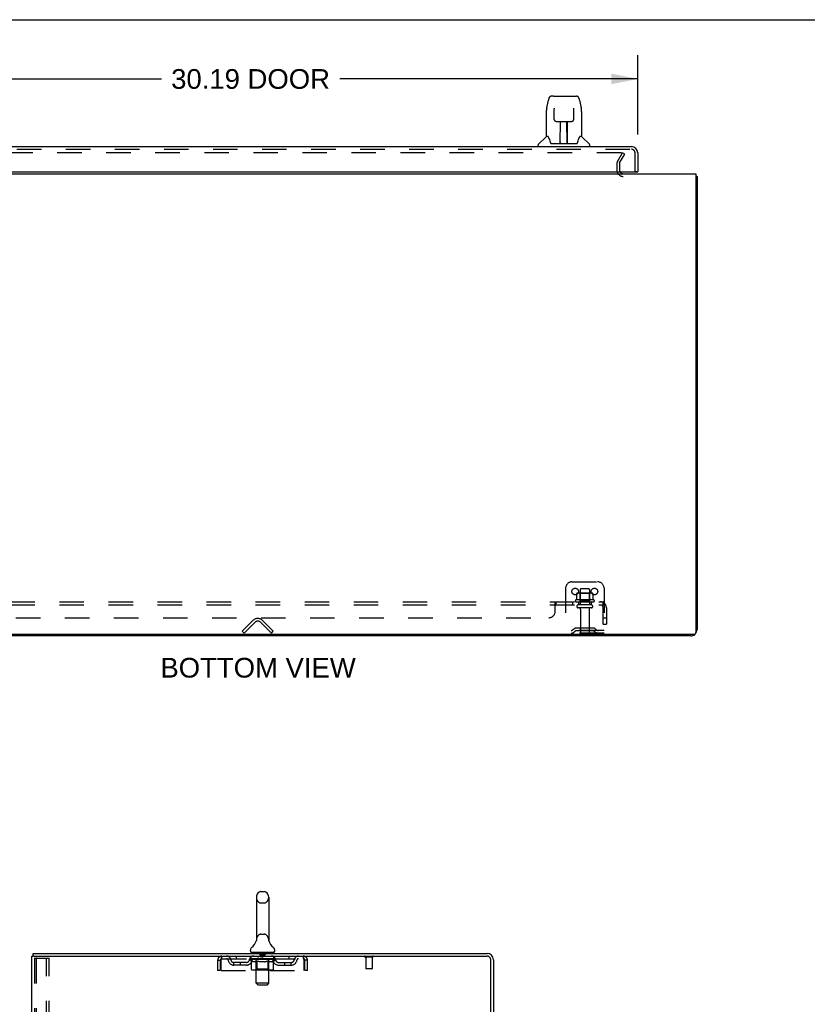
# Model space of a CAD drawing. Header units: inches. Extents: x 0 to 174, y 0 to 112.
# Tile 7 of 14: x 16 to 47, y 74 to 112. Entities that reach past the tile are written whole.
import ezdxf

# ---------------------------------------------------------------- set-up
doc = ezdxf.new("R2010")
doc.units = ezdxf.units.IN
doc.header["$LTSCALE"] = 9.560375
doc.header["$MEASUREMENT"] = 0
doc.linetypes.add('HIDDEN', pattern=[0.2, 0.1, -0.1])
doc.layers.get('0').update_dxf_attribs({"linetype": 'CONTINUOUS'})
for name, color, linetype in [('DEFAULT_2', 8, 'HIDDEN'), ('DIMENSIONS', 7, 'CONTINUOUS'), ('DOOR_ASSEMBLY', 7, 'CONTINUOUS'), ('SUBPANEL', 7, 'CONTINUOUS'), ('WITNESSMARKS', 7, 'CONTINUOUS')]:
    doc.layers.add(name, color=color, linetype=linetype)
doc.styles.get("Standard").update_dxf_attribs({"font": 'arial.ttf'})
doc.dimstyles.new('DIMSTYLE_1', dxfattribs={"dimtxt": 0.766875, "dimasz": 1.0225, "dimexe": 0.09, "dimexo": 0.07, "dimgap": 0.0375, "dimtad": 0, "dimtih": 1, "dimtoh": 1, "dimzin": 4, "dimdsep": 46, "dimtxsty": 'Standard', "dimblk": '_FILLED', "dimblk1": '_FILLED', "dimblk2": '_FILLED', "dimcen": 0.09, "dimadec": 3, "dimazin": 1, "dimtfac": 1, "dimtdec": 3, "dimtofl": 0, "dimtmove": 0, "dimatfit": 3, "dimldrblk": '_FILLED', "dimfxl": 0, "dimtolj": 1, "dimtzin": 4, "dimarcsym": 0})

# ---------------------------------------------------------------- blocks, each defined once
blk = doc.blocks.new('_FILLED')
at = {"color": 0, "linetype": 'ByBlock'}
blk.add_solid([(0, 0), (-1, 0.2), (-1, -0.2)], dxfattribs=at)
blk = doc.blocks.new('*D7')
at = {"layer": 'DIMENSIONS', "color": 2, "linetype": 'Continuous'}
for p, q in [((10.103, 107.999), (10.103, 111.087)), ((40.291, 107.999), (40.291, 111.087)), ((10.103, 110.167), (21.721, 110.167)), ((40.291, 110.167), (28.674, 110.167))]:
    blk.add_line(p, q, dxfattribs=at)
at = {"layer": 'DIMENSIONS', "color": 2, "linetype": 'Continuous', "xscale": 1.0225, "yscale": 1.0225, "zscale": 1.0225, "rotation": 180}
blk.add_blockref('_FILLED', (10.103, 110.167), dxfattribs=at)
at = {"layer": 'DIMENSIONS', "color": 2, "linetype": 'Continuous', "xscale": 1.0225, "yscale": 1.0225, "zscale": 1.0225}
blk.add_blockref('_FILLED', (40.291, 110.167), dxfattribs=at)
at = {"layer": 'DIMENSIONS', "color": 2, "linetype": 'Continuous', "insert": (25.197, 110.55), "char_height": 0.7669, "width": 6.18632, "attachment_point": 2, "line_spacing_factor": 0.9}
blk.add_mtext('30.19 DOOR', dxfattribs=at)

msp = doc.modelspace()

# ---------------------------------------------------------------- linework, layer by layer
at = {"color": 7, "linetype": 'Continuous'}
for p, q in [((0, 112.475), (173.825, 112.475)), ((42.551, 106.368), (42.603, 106.368)), ((25.478, 88.524), (25.478, 88.472)), ((25.422, 78.29), (25.422, 76.627)), ((25.6, 78.512), (25.728, 78.512)), ((25.905, 78.29), (25.905, 76.627)), ((25.417, 76.583), (25.417, 76.582)), ((25.421, 76.598), (25.42, 76.597)), ((25.42, 76.597), (25.42, 76.596)), ((25.42, 76.596), (25.42, 76.596)), ((25.422, 76.605), (25.421, 76.604)), ((25.421, 76.604), (25.421, 76.603)), ((25.421, 76.603), (25.421, 76.602)), ((25.421, 76.602), (25.421, 76.601)), ((25.421, 76.601), (25.421, 76.6)), ((25.421, 76.6), (25.421, 76.599)), ((25.421, 76.599), (25.421, 76.598)), ((25.422, 76.627), (25.422, 76.622)), ((25.422, 76.608), (25.422, 76.607)), ((25.422, 76.607), (25.422, 76.606)), ((25.422, 76.606), (25.422, 76.605)), ((25.905, 76.622), (25.905, 76.627)), ((25.905, 76.621), (25.905, 76.622)), ((25.907, 76.598), (25.907, 76.599)), ((25.907, 76.597), (25.907, 76.598)), ((25.908, 76.596), (25.907, 76.597)), ((25.911, 76.582), (25.911, 76.583)), ((25.911, 76.582), (25.911, 76.583)), ((16.716, 76), (16.716, 76.104)), ((16.754, 76), (16.72, 76)), ((25.189, 76.194), (25.189, 76.232)), ((25.226, 76.134), (25.226, 76.104)), ((26.101, 76.134), (25.226, 76.134)), ((26.101, 76.134), (26.101, 76.104)), ((26.139, 76.194), (26.139, 76.232))]:
    msp.add_line(p, q, dxfattribs=at)
at = {"color": 3, "linetype": 'Continuous'}
for p, q in [((8.405, 106.472), (42.551, 106.472)), ((42.551, 106.472), (42.551, 88.584)), ((42.603, 106.368), (42.603, 88.719)), ((42.491, 88.524), (8.465, 88.524)), ((42.357, 88.472), (8.6, 88.472)), ((16.664, 8.208), (16.664, 76)), ((16.664, 76), (16.72, 76)), ((16.716, 76.104), (34.417, 76.104)), ((16.754, 76), (34.417, 76)), ((34.56, 72.697), (34.56, 75.858)), ((34.664, 75.858), (34.664, 72.708))]:
    msp.add_line(p, q, dxfattribs=at)
for points in [[(42.551, 106.388), (42.554, 106.387), (42.557, 106.386), (42.561, 106.385), (42.565, 106.384), (42.569, 106.384), (42.576, 106.382)], [(42.576, 106.382), (42.579, 106.382), (42.583, 106.381), (42.586, 106.38), (42.588, 106.38), (42.591, 106.379), (42.593, 106.378), (42.596, 106.377), (42.598, 106.376), (42.599, 106.375), (42.6, 106.374), (42.601, 106.373), (42.602, 106.372), (42.603, 106.371), (42.603, 106.37), (42.603, 106.368)]]:
    msp.add_lwpolyline(points, dxfattribs=at)
at = {"color": 7, "linetype": 'Continuous'}
for points in [[(25.422, 76.622), (25.422, 76.621), (25.422, 76.621), (25.422, 76.62), (25.422, 76.619), (25.422, 76.619), (25.422, 76.618), (25.422, 76.617), (25.422, 76.617)], [(25.422, 76.617), (25.422, 76.616), (25.422, 76.615), (25.422, 76.615), (25.422, 76.614), (25.422, 76.614), (25.422, 76.613), (25.422, 76.612), (25.422, 76.612), (25.422, 76.611), (25.422, 76.611), (25.422, 76.61), (25.422, 76.609), (25.422, 76.609), (25.422, 76.608), (25.422, 76.608)], [(25.907, 76.599), (25.907, 76.6), (25.907, 76.6), (25.907, 76.601), (25.907, 76.602), (25.907, 76.602), (25.907, 76.603), (25.906, 76.603), (25.906, 76.604), (25.906, 76.604), (25.906, 76.605), (25.906, 76.606), (25.906, 76.606), (25.906, 76.607), (25.906, 76.607), (25.906, 76.608), (25.906, 76.609), (25.906, 76.609), (25.906, 76.61), (25.906, 76.61), (25.906, 76.611), (25.906, 76.612), (25.906, 76.612), (25.906, 76.613), (25.905, 76.614), (25.905, 76.614), (25.905, 76.615), (25.905, 76.616), (25.905, 76.617), (25.905, 76.617), (25.905, 76.618), (25.905, 76.619), (25.905, 76.62), (25.905, 76.62), (25.905, 76.621)]]:
    msp.add_lwpolyline(points, dxfattribs=at)
at = {"color": 3, "linetype": 'Continuous'}
for centre, radius, start, end in [((39.725, 106.615), 0.142, 206.4775, 270), ((42.357, 88.719), 0.246, 320.5524, 360), ((42.357, 88.719), 0.246, 270, 309.4468), ((42.491, 88.584), 0.06, 270, 360), ((34.417, 75.858), 0.246, 0, 90), ((34.417, 75.858), 0.142, 0, 90)]:
    msp.add_arc(centre, radius, start, end, dxfattribs=at)
at = {"color": 7, "linetype": 'Continuous'}
for centre, radius, start, end in [((25.664, 78.29), 0.241, 123.1848, 180), ((25.6, 78.387), 0.125, 90, 123.1848), ((25.728, 78.387), 0.125, 56.8152, 90), ((25.664, 78.29), 0.241, 0, 56.8152), ((25.314, 76.232), 0.125, 126.7414, 180), ((24.94, 76.733), 0.5, 306.7414, 344.6791), ((26.388, 76.733), 0.5, 195.3209, 233.2586), ((26.014, 76.232), 0.125, 0, 53.2586), ((25.249, 76.194), 0.06, 180, 270), ((26.079, 76.194), 0.06, 270, 360)]:
    msp.add_arc(centre, radius, start, end, dxfattribs=at)
at = {"layer": 'DEFAULT_2', "color": 8, "linetype": 'HIDDEN'}
for p, q in [((39.647, 107.285), (11.31, 107.285)), ((39.497, 106.945), (39.693, 107.285)), ((39.587, 106.893), (39.783, 107.233)), ((39.783, 107.233), (39.693, 107.285)), ((39.478, 106.876), (39.478, 106.615)), ((39.582, 106.876), (39.582, 106.615)), ((37.728, 90.576), (38.728, 90.576)), ((37.478, 90.326), (37.478, 88.576)), ((38.484, 90.137), (37.973, 90.137)), ((38.045, 90.117), (38.025, 90.137)), ((38.041, 90.271), (38.041, 89.676)), ((38.386, 90.301), (38.071, 90.301)), ((38.412, 90.117), (38.432, 90.137)), ((38.416, 90.271), (38.416, 89.676)), ((38.978, 90.326), (38.978, 88.576)), ((38.584, 89.871), (37.873, 89.871)), ((37.894, 89.801), (38.563, 89.801)), ((37.91, 90.116), (37.91, 89.898)), ((38.045, 89.821), (38.025, 89.801)), ((38.412, 90.117), (38.045, 90.117)), ((38.045, 89.821), (38.045, 90.117)), ((38.412, 89.821), (38.045, 89.821)), ((38.412, 89.821), (38.412, 90.117)), ((38.412, 89.821), (38.432, 89.801)), ((38.547, 90.116), (38.547, 89.898)), ((38.486, 89.676), (37.971, 89.676)), ((38.486, 89.566), (37.971, 89.566)), ((38.063, 89.504), (38.063, 88.606)), ((38.393, 89.504), (38.393, 88.606)), ((24.875, 88.65), (25.304, 89.079)), ((25.378, 89.006), (24.948, 88.576)), ((26.009, 88.576), (25.579, 89.006)), ((26.082, 88.65), (25.653, 89.079)), ((24.948, 88.576), (24.875, 88.65)), ((26.009, 88.576), (26.082, 88.65)), ((38.978, 88.68), (37.478, 88.68)), ((37.821, 88.749), (37.753, 88.7)), ((37.882, 88.664), (37.814, 88.615)), ((38.569, 88.77), (37.888, 88.77)), ((38.569, 88.666), (37.888, 88.666)), ((38.053, 88.77), (38.053, 88.666)), ((38.403, 88.77), (38.403, 88.666)), ((38.575, 88.664), (38.643, 88.615)), ((38.636, 88.749), (38.703, 88.7)), ((38.978, 88.576), (37.478, 88.576)), ((25.6, 78.067), (25.728, 78.067)), ((25.6, 76.849), (25.728, 76.849)), ((25.417, 76.582), (25.417, 76.582)), ((25.417, 76.582), (25.417, 76.582)), ((25.417, 76.582), (25.417, 76.582)), ((25.422, 76.604), (25.421, 76.604)), ((25.421, 76.603), (25.421, 76.603)), ((25.421, 76.602), (25.421, 76.602)), ((25.421, 76.601), (25.421, 76.601)), ((25.421, 76.6), (25.421, 76.6)), ((25.421, 76.599), (25.421, 76.599)), ((25.422, 76.621), (25.422, 76.621)), ((25.422, 76.617), (25.422, 76.617)), ((25.422, 76.617), (25.422, 76.617)), ((25.422, 76.616), (25.422, 76.616)), ((25.422, 76.615), (25.422, 76.615)), ((25.422, 76.615), (25.422, 76.615)), ((25.422, 76.614), (25.422, 76.614)), ((25.422, 76.614), (25.422, 76.614)), ((25.422, 76.613), (25.422, 76.613)), ((25.422, 76.612), (25.422, 76.612)), ((25.422, 76.612), (25.422, 76.612)), ((25.422, 76.607), (25.422, 76.607)), ((25.422, 76.606), (25.422, 76.606)), ((25.422, 76.605), (25.422, 76.605)), ((25.905, 76.622), (25.905, 76.622)), ((25.905, 76.62), (25.905, 76.62)), ((25.905, 76.62), (25.905, 76.62)), ((25.905, 76.618), (25.905, 76.618)), ((25.905, 76.616), (25.905, 76.616)), ((25.906, 76.613), (25.905, 76.614)), ((25.906, 76.61), (25.906, 76.61)), ((25.906, 76.606), (25.906, 76.606)), ((25.907, 76.601), (25.907, 76.601)), ((25.907, 76.6), (25.907, 76.6)), ((25.907, 76.598), (25.907, 76.599)), ((25.907, 76.598), (25.907, 76.598)), ((25.908, 76.596), (25.907, 76.597)), ((24.081, 75.896), (24.081, 76)), ((24.633, 76), (24.633, 75.896)), ((25.226, 75.896), (25.226, 76)), ((25.406, 76.134), (25.406, 76.104)), ((25.415, 74.944), (25.415, 76.104)), ((25.559, 76.124), (25.559, 76.044)), ((25.759, 76.034), (25.569, 76.034)), ((25.769, 76.124), (25.769, 76.044)), ((25.913, 74.944), (25.913, 76.104)), ((25.921, 76.134), (25.921, 76.104)), ((26.101, 75.896), (26.101, 76)), ((26.695, 76), (26.695, 75.896)), ((27.247, 76), (27.247, 75.896)), ((29.952, 75.957), (29.668, 75.957)), ((29.686, 75.957), (29.686, 75.51)), ((29.934, 75.957), (29.934, 75.51)), ((16.768, 75.887), (16.768, 8.322)), ((16.789, 75.917), (16.863, 75.917)), ((16.841, 75.887), (16.841, 8.322)), ((16.863, 75.917), (17.343, 75.917)), ((17.239, 8.292), (17.239, 75.917)), ((17.343, 8.292), (17.343, 75.917)), ((23.914, 75.833), (23.914, 75.438)), ((23.914, 75.833), (24.018, 75.833)), ((24.018, 75.833), (24.018, 75.438)), ((24.048, 75.438), (24.048, 75.833)), ((24.081, 75.896), (27.247, 75.896)), ((24.549, 75.645), (24.549, 75.749)), ((25.032, 75.749), (24.549, 75.749)), ((25.032, 75.645), (24.549, 75.645)), ((24.799, 75.645), (24.799, 75.749)), ((25.158, 75.859), (25.158, 75.896)), ((25.237, 75.803), (25.158, 75.859)), ((26.17, 75.859), (25.158, 75.859)), ((25.165, 75.891), (25.165, 75.896)), ((25.172, 75.888), (25.172, 75.891)), ((25.172, 75.888), (26.156, 75.888)), ((25.179, 75.888), (25.179, 75.891)), ((25.18, 75.888), (25.18, 75.891)), ((25.188, 75.891), (25.188, 75.896)), ((25.201, 75.888), (25.201, 75.891)), ((25.203, 75.888), (25.203, 75.891)), ((25.226, 75.891), (25.226, 75.896)), ((25.237, 75.888), (25.237, 75.891)), ((25.237, 75.48), (25.237, 75.803)), ((25.237, 75.803), (25.248, 75.796)), ((25.239, 75.888), (25.239, 75.891)), ((25.403, 75.891), (25.242, 75.891)), ((25.259, 75.789), (25.248, 75.796)), ((25.27, 75.783), (25.259, 75.789)), ((25.281, 75.778), (25.27, 75.783)), ((25.276, 75.891), (25.276, 75.896)), ((25.277, 75.888), (25.277, 75.891)), ((25.278, 75.888), (25.278, 75.891)), ((25.28, 75.888), (25.28, 75.891)), ((25.292, 75.773), (25.281, 75.778)), ((25.286, 75.888), (25.286, 75.891)), ((25.286, 75.888), (25.286, 75.891)), ((25.289, 75.888), (25.289, 75.891)), ((25.291, 75.888), (25.291, 75.892)), ((25.302, 75.77), (25.292, 75.774)), ((25.295, 75.888), (25.295, 75.891)), ((25.385, 75.77), (25.302, 75.77)), ((25.306, 75.888), (25.306, 75.891)), ((25.321, 75.888), (25.321, 75.893)), ((25.321, 75.888), (25.321, 75.891)), ((25.337, 75.888), (25.337, 75.891)), ((25.337, 75.888), (25.337, 75.891)), ((25.339, 75.891), (25.339, 75.896)), ((25.346, 75.888), (25.346, 75.891)), ((25.35, 75.888), (25.35, 75.891)), ((25.357, 75.888), (25.357, 75.891)), ((25.366, 75.888), (25.366, 75.894)), ((25.378, 75.888), (25.378, 75.891)), ((25.381, 75.888), (25.381, 75.891)), ((25.385, 75.77), (25.396, 75.774)), ((25.407, 75.778), (25.396, 75.773)), ((25.403, 75.888), (25.403, 75.891)), ((25.456, 75.891), (25.407, 75.891)), ((25.418, 75.783), (25.407, 75.778)), ((25.411, 75.891), (25.411, 75.896)), ((25.414, 75.482), (25.414, 75.857)), ((25.416, 75.888), (25.416, 75.891)), ((25.429, 75.789), (25.418, 75.783)), ((25.42, 75.888), (25.42, 75.891)), ((25.425, 75.888), (25.425, 75.895)), ((25.428, 75.888), (25.428, 75.891)), ((25.44, 75.796), (25.429, 75.789)), ((25.437, 75.888), (25.437, 75.891)), ((25.451, 75.804), (25.44, 75.796)), ((25.451, 75.48), (25.451, 75.804)), ((25.451, 75.804), (25.474, 75.796)), ((25.456, 75.888), (25.456, 75.891)), ((25.516, 75.891), (25.469, 75.891)), ((25.497, 75.789), (25.474, 75.796)), ((25.485, 75.888), (25.485, 75.891)), ((25.491, 75.891), (25.491, 75.896)), ((25.494, 75.888), (25.494, 75.891)), ((25.496, 75.888), (25.496, 75.896)), ((25.519, 75.783), (25.496, 75.789)), ((25.498, 75.888), (25.498, 75.891)), ((25.504, 75.888), (25.504, 75.891)), ((25.516, 75.888), (25.516, 75.891)), ((25.541, 75.778), (25.519, 75.783)), ((25.58, 75.891), (25.537, 75.891)), ((25.563, 75.773), (25.541, 75.778)), ((25.547, 75.888), (25.547, 75.891)), ((25.585, 75.77), (25.563, 75.773)), ((25.572, 75.891), (25.664, 75.896)), ((25.576, 75.891), (25.576, 75.896)), ((25.576, 75.891), (25.576, 75.896)), ((25.576, 75.896), (25.576, 75.896)), ((25.576, 75.888), (25.576, 75.891)), ((25.58, 75.888), (25.58, 75.891)), ((25.58, 75.888), (25.58, 75.891)), ((25.581, 75.888), (25.581, 75.891)), ((25.743, 75.77), (25.585, 75.77)), ((25.647, 75.891), (25.609, 75.891)), ((25.613, 75.888), (25.613, 75.891)), ((25.647, 75.888), (25.647, 75.891)), ((25.662, 75.891), (25.662, 75.891)), ((25.662, 75.888), (25.662, 75.891)), ((25.662, 75.888), (25.662, 75.891)), ((25.664, 75.891), (25.664, 75.896)), ((25.664, 75.896), (25.755, 75.891)), ((25.666, 75.888), (25.666, 75.891)), ((25.666, 75.888), (25.666, 75.891)), ((25.666, 75.891), (25.666, 75.891)), ((25.681, 75.888), (25.681, 75.891)), ((25.681, 75.891), (25.719, 75.891)), ((25.715, 75.888), (25.715, 75.891)), ((25.743, 75.77), (25.765, 75.774)), ((25.747, 75.888), (25.747, 75.891)), ((25.747, 75.888), (25.747, 75.891)), ((25.747, 75.891), (25.791, 75.891)), ((25.748, 75.888), (25.748, 75.891)), ((25.751, 75.891), (25.751, 75.896)), ((25.751, 75.896), (25.752, 75.896)), ((25.751, 75.888), (25.751, 75.891)), ((25.752, 75.891), (25.752, 75.896)), ((25.788, 75.778), (25.765, 75.773)), ((25.781, 75.888), (25.781, 75.891)), ((25.81, 75.783), (25.787, 75.778)), ((25.833, 75.79), (25.81, 75.783)), ((25.812, 75.888), (25.812, 75.891)), ((25.812, 75.891), (25.859, 75.891)), ((25.824, 75.888), (25.824, 75.891)), ((25.83, 75.888), (25.83, 75.891)), ((25.832, 75.888), (25.832, 75.896)), ((25.856, 75.797), (25.832, 75.79)), ((25.834, 75.888), (25.834, 75.891)), ((25.837, 75.891), (25.837, 75.896)), ((25.843, 75.888), (25.843, 75.891)), ((25.879, 75.804), (25.855, 75.797)), ((25.872, 75.888), (25.872, 75.891)), ((25.872, 75.891), (25.921, 75.891)), ((25.879, 75.48), (25.879, 75.804)), ((25.879, 75.804), (25.891, 75.796)), ((25.891, 75.888), (25.891, 75.891)), ((25.902, 75.789), (25.891, 75.797)), ((25.9, 75.888), (25.9, 75.891)), ((25.914, 75.783), (25.902, 75.789)), ((25.903, 75.888), (25.903, 75.895)), ((25.908, 75.888), (25.908, 75.891)), ((25.912, 75.888), (25.912, 75.891)), ((25.914, 75.482), (25.914, 75.857)), ((25.925, 75.778), (25.914, 75.783)), ((25.917, 75.891), (25.917, 75.896)), ((25.925, 75.888), (25.925, 75.891)), ((25.925, 75.891), (26.17, 75.891)), ((25.937, 75.773), (25.925, 75.778)), ((25.948, 75.77), (25.937, 75.773)), ((25.947, 75.888), (25.947, 75.891)), ((26.023, 75.77), (25.948, 75.77)), ((25.949, 75.888), (25.949, 75.891)), ((25.962, 75.888), (25.962, 75.894)), ((25.971, 75.888), (25.971, 75.891)), ((25.978, 75.888), (25.978, 75.891)), ((25.982, 75.888), (25.982, 75.891)), ((25.989, 75.891), (25.989, 75.896)), ((25.99, 75.888), (25.99, 75.891)), ((25.99, 75.888), (25.99, 75.891)), ((26.007, 75.888), (26.007, 75.893)), ((26.007, 75.888), (26.007, 75.891)), ((26.022, 75.888), (26.022, 75.891)), ((26.023, 75.77), (26.035, 75.773)), ((26.033, 75.888), (26.033, 75.891)), ((26.046, 75.778), (26.034, 75.773)), ((26.036, 75.888), (26.036, 75.892)), ((26.039, 75.888), (26.039, 75.891)), ((26.042, 75.888), (26.042, 75.891)), ((26.042, 75.888), (26.042, 75.891)), ((26.058, 75.783), (26.046, 75.778)), ((26.048, 75.888), (26.048, 75.891)), ((26.05, 75.888), (26.05, 75.891)), ((26.051, 75.888), (26.051, 75.891)), ((26.052, 75.891), (26.052, 75.896)), ((26.069, 75.79), (26.057, 75.783)), ((26.081, 75.797), (26.069, 75.79)), ((26.073, 75.894), (26.169, 75.895)), ((26.073, 75.891), (26.073, 75.894)), ((26.093, 75.805), (26.081, 75.797)), ((26.089, 75.888), (26.089, 75.891)), ((26.091, 75.888), (26.091, 75.891)), ((26.093, 75.805), (26.17, 75.859)), ((26.093, 75.48), (26.093, 75.805)), ((26.102, 75.891), (26.102, 75.896)), ((26.125, 75.888), (26.125, 75.891)), ((26.127, 75.888), (26.127, 75.891)), ((26.14, 75.891), (26.14, 75.896)), ((26.148, 75.888), (26.148, 75.891)), ((26.148, 75.888), (26.148, 75.891)), ((26.156, 75.888), (26.156, 75.891)), ((26.162, 75.891), (26.162, 75.896)), ((26.169, 75.891), (26.169, 75.895)), ((26.17, 75.859), (26.17, 75.891)), ((26.296, 75.749), (26.778, 75.749)), ((26.296, 75.645), (26.778, 75.645)), ((26.528, 75.645), (26.528, 75.749)), ((26.778, 75.645), (26.778, 75.749)), ((27.28, 75.833), (27.28, 75.438)), ((27.31, 75.438), (27.31, 75.833)), ((27.414, 75.833), (27.31, 75.833)), ((27.414, 75.438), (27.414, 75.833)), ((24.018, 75.438), (23.914, 75.438)), ((24.048, 75.438), (27.28, 75.438)), ((26.058, 75.45), (25.271, 75.45)), ((25.414, 75.482), (25.382, 75.45)), ((25.914, 75.482), (25.414, 75.482)), ((25.46, 75.454), (25.458, 75.455)), ((25.464, 75.451), (25.462, 75.452)), ((25.466, 75.45), (25.464, 75.451)), ((25.468, 75.45), (25.466, 75.45)), ((25.914, 75.482), (25.946, 75.45)), ((27.414, 75.438), (27.31, 75.438)), ((29.924, 75.5), (29.696, 75.5)), ((25.475, 74.884), (25.415, 74.944)), ((25.913, 74.944), (25.415, 74.944)), ((25.475, 74.884), (25.853, 74.884)), ((25.853, 74.884), (25.913, 74.944))]:
    msp.add_line(p, q, dxfattribs=at)
for points in [[(39.653, 107.284), (39.651, 107.284), (39.649, 107.285), (39.647, 107.285)], [(39.653, 107.284), (39.655, 107.283), (39.657, 107.282), (39.658, 107.282), (39.66, 107.28), (39.661, 107.279), (39.663, 107.278), (39.664, 107.276), (39.665, 107.275), (39.666, 107.273), (39.666, 107.272), (39.667, 107.27), (39.667, 107.268), (39.667, 107.267)], [(39.667, 107.267), (39.667, 107.266), (39.667, 107.265), (39.666, 107.263), (39.666, 107.261), (39.665, 107.26)], [(37.91, 89.898), (37.909, 89.896), (37.909, 89.895), (37.909, 89.894), (37.909, 89.893), (37.908, 89.893), (37.908, 89.892), (37.908, 89.892), (37.907, 89.891), (37.907, 89.891), (37.907, 89.89), (37.906, 89.89), (37.906, 89.89), (37.906, 89.89), (37.905, 89.889), (37.905, 89.889), (37.905, 89.889), (37.904, 89.889), (37.904, 89.889)], [(37.915, 90.125), (37.914, 90.124), (37.913, 90.123), (37.912, 90.122), (37.911, 90.12), (37.91, 90.119), (37.91, 90.117), (37.91, 90.116)], [(38.541, 90.125), (38.543, 90.124), (38.544, 90.123), (38.545, 90.122), (38.546, 90.12), (38.547, 90.119), (38.547, 90.117), (38.547, 90.116)], [(38.553, 89.889), (38.552, 89.889), (38.552, 89.889), (38.552, 89.889), (38.552, 89.889), (38.551, 89.89), (38.551, 89.89), (38.551, 89.89), (38.55, 89.89), (38.55, 89.891), (38.55, 89.891), (38.549, 89.892), (38.549, 89.892), (38.549, 89.893), (38.548, 89.893), (38.548, 89.894), (38.548, 89.895), (38.547, 89.896), (38.547, 89.898)], [(24.048, 75.833), (24.05, 75.852), (24.053, 75.87), (24.055, 75.888), (24.057, 75.906), (24.06, 75.922), (24.062, 75.937), (24.064, 75.951), (24.067, 75.964), (24.069, 75.975), (24.071, 75.984), (24.074, 75.991), (24.076, 75.996), (24.079, 75.999), (24.081, 76)], [(27.247, 76), (27.249, 75.999), (27.252, 75.996), (27.254, 75.991), (27.256, 75.984), (27.259, 75.975), (27.261, 75.964), (27.263, 75.951), (27.266, 75.937), (27.268, 75.922), (27.27, 75.906), (27.273, 75.888), (27.275, 75.87), (27.278, 75.852), (27.28, 75.833)], [(16.789, 75.917), (16.783, 75.916), (16.779, 75.913), (16.774, 75.908), (16.771, 75.902), (16.769, 75.895), (16.768, 75.887)], [(16.863, 75.917), (16.857, 75.916), (16.852, 75.913), (16.848, 75.908), (16.844, 75.902), (16.842, 75.895), (16.841, 75.887)], [(24.048, 75.833), (24.05, 75.84), (24.053, 75.847), (24.055, 75.854), (24.057, 75.861), (24.06, 75.867), (24.062, 75.873), (24.064, 75.878), (24.067, 75.883), (24.069, 75.887), (24.071, 75.89), (24.074, 75.893), (24.076, 75.895), (24.079, 75.896), (24.081, 75.896)], [(27.247, 75.896), (27.249, 75.896), (27.252, 75.895), (27.254, 75.893), (27.256, 75.89), (27.259, 75.887), (27.261, 75.883), (27.263, 75.878), (27.266, 75.873), (27.268, 75.867), (27.27, 75.861), (27.273, 75.854), (27.275, 75.847), (27.278, 75.84), (27.28, 75.833)], [(25.271, 75.45), (25.267, 75.45), (25.263, 75.451), (25.259, 75.452), (25.255, 75.454), (25.252, 75.455), (25.248, 75.458), (25.245, 75.461), (25.242, 75.464), (25.24, 75.467), (25.238, 75.471), (25.237, 75.475), (25.237, 75.48)], [(25.452, 75.471), (25.451, 75.475), (25.451, 75.48)], [(25.453, 75.467), (25.452, 75.471), (25.451, 75.475), (25.451, 75.48)], [(25.462, 75.452), (25.46, 75.454), (25.458, 75.455), (25.456, 75.458), (25.455, 75.461), (25.454, 75.464), (25.453, 75.467)], [(25.456, 75.458), (25.455, 75.461), (25.454, 75.464)], [(25.862, 75.45), (25.864, 75.45), (25.866, 75.451), (25.868, 75.452), (25.87, 75.454), (25.872, 75.455), (25.873, 75.458), (25.875, 75.461), (25.876, 75.464), (25.877, 75.467), (25.878, 75.471), (25.879, 75.475), (25.879, 75.48)], [(26.058, 75.45), (26.063, 75.45), (26.067, 75.451), (26.071, 75.452), (26.075, 75.454), (26.078, 75.455), (26.082, 75.458), (26.085, 75.461), (26.087, 75.464), (26.09, 75.467), (26.091, 75.471), (26.092, 75.475), (26.093, 75.48)]]:
    msp.add_lwpolyline(points, dxfattribs=at)
for centre in [(37.853, 90.201), (38.603, 90.201)]:
    msp.add_circle(centre, 0.128, dxfattribs=at)
for centre, radius, start, end in [((39.615, 106.876), 0.137, 150, 180), ((39.615, 106.876), 0.033, 150, 180), ((39.725, 106.615), 0.246, 180, 270), ((39.725, 106.615), 0.142, 180, 206.4775), ((37.728, 90.326), 0.25, 90, 180), ((38.728, 90.326), 0.25, 0, 90), ((37.973, 89.996), 0.141, 90, 113.95), ((38.071, 90.271), 0.03, 90, 180), ((38.386, 90.271), 0.03, 0, 90), ((38.484, 89.996), 0.141, 66.05, 90), ((37.894, 89.839), 0.0384, 124.4497, 270), ((38.228, 89.271), 0.698, 117.6814, 120.6631), ((38.228, 89.271), 0.698, 59.3369, 62.3186), ((38.563, 89.839), 0.0384, 270, 55.5503), ((37.971, 89.621), 0.055, 90, 270), ((38.001, 89.504), 0.0625, 0, 90), ((38.456, 89.504), 0.0625, 90, 180), ((38.486, 89.621), 0.055, 270, 90), ((25.478, 88.905), 0.246, 45, 135), ((25.478, 88.905), 0.142, 45, 135), ((37.693, 88.784), 0.104, 270, 305.7539), ((37.693, 88.784), 0.208, 270, 305.7539), ((37.888, 88.656), 0.114, 90, 125.7539), ((37.888, 88.656), 0.01, 90, 125.7539), ((38.093, 88.606), 0.03, 180, 270), ((38.363, 88.606), 0.03, 270, 360), ((38.569, 88.656), 0.114, 54.2461, 90), ((38.569, 88.656), 0.01, 54.2461, 90), ((38.764, 88.784), 0.208, 234.2461, 270), ((38.764, 88.784), 0.104, 234.2461, 270), ((25.664, 78.29), 0.241, 180, 236.8152), ((25.664, 78.29), 0.241, 303.1848, 360), ((25.6, 78.192), 0.125, 236.8152, 270), ((25.728, 78.192), 0.125, 270, 303.1848), ((25.664, 76.627), 0.241, 123.1848, 180), ((25.6, 76.724), 0.125, 90, 123.1848), ((25.728, 76.724), 0.125, 56.8152, 90), ((25.664, 76.627), 0.241, 0, 56.8152), ((24.081, 75.833), 0.167, 90, 180), ((24.26, 75.833), 0.167, 8.0716, 90), ((25.321, 75.833), 0.167, 90, 171.9284), ((25.385, 76.104), 0.03, 0, 90), ((25.549, 76.124), 0.01, 0, 90), ((25.569, 76.044), 0.01, 180, 270), ((25.759, 76.044), 0.01, 270, 360), ((25.779, 76.124), 0.01, 90, 180), ((25.943, 76.104), 0.03, 90, 180), ((26.006, 75.833), 0.167, 8.0716, 90), ((27.068, 75.833), 0.167, 90, 171.9284), ((27.247, 75.833), 0.167, 0, 90), ((29.668, 75.979), 0.0215, 90, 270), ((29.952, 75.979), 0.0215, 270, 90), ((24.081, 75.833), 0.063, 90, 180), ((24.261, 75.834), 0.0625, 7.9863, 90), ((24.549, 75.874), 0.229, 187.9863, 270), ((24.549, 75.874), 0.125, 188.0716, 270), ((25.032, 75.874), 0.125, 270, 351.9284), ((25.032, 75.874), 0.229, 270, 352.0137), ((25.321, 75.834), 0.0625, 90, 172.0137), ((25.382, 75.857), 0.0318, 0, 90), ((25.946, 75.857), 0.0318, 90, 180), ((26.007, 75.834), 0.0625, 7.9863, 90), ((26.296, 75.874), 0.229, 187.9863, 270), ((26.296, 75.874), 0.125, 188.0716, 270), ((26.778, 75.874), 0.125, 270, 351.9284), ((26.778, 75.874), 0.229, 270, 352.0137), ((27.067, 75.834), 0.0625, 90, 172.0137), ((27.247, 75.833), 0.063, 0, 90), ((29.696, 75.51), 0.01, 180, 270), ((29.924, 75.51), 0.01, 270, 360)]:
    msp.add_arc(centre, radius, start, end, dxfattribs=at)
for centre, major_axis, ratio, start_param, end_param in [((25.664, 75.896), (0.506, 0.005), 0.05963, 2.96643, 3.140963), ((25.142, 75.887), (0.158, 0), 0.060556, 0.430652, 1.470503), ((25.664, 75.896), (0.506, 0), 0.060556, -3.141593, -2.96706), ((25.142, 75.881), (0.158, 0.002), 0.05963, 1.376596, 1.469874), ((25.664, 75.896), (0.506, 0.011), 0.05688, 2.791345, 2.965878), ((25.177, 75.887), (0.158, -0.002), 0.05963, 0.605815, 1.645666), ((25.122, 75.887), (0.158, 0.002), 0.05963, 0.25549, 1.295341), ((25.664, 75.896), (0.506, -0.005), 0.05963, -2.96643, -2.791898), ((25.177, 75.881), (0.158, 0), 0.060556, 1.551758, 1.645036), ((25.122, 75.881), (0.158, 0.003), 0.05688, 1.20151, 1.294789), ((25.178, 75.883), (0.131, 0.001), 0.05963, 1.065228, 1.614276), ((25.162, 75.883), (0.131, 0.003), 0.05688, 0.890143, 1.43919), ((25.209, 75.883), (0.131, 0), 0.060556, 1.240391, 1.789438), ((25.664, 75.896), (0.506, 0.015), 0.052395, 2.616403, 2.790936), ((25.227, 75.887), (0.158, -0.003), 0.05688, 0.7809, 1.820751), ((25.119, 75.887), (0.158, 0.003), 0.05688, 0.080405, 1.120256), ((25.664, 75.896), (0.506, -0.011), 0.05688, -2.791345, -2.616812), ((25.227, 75.881), (0.158, -0.002), 0.05963, 1.72692, 1.820198), ((25.119, 75.881), (0.158, 0.005), 0.052395, 1.026568, 1.119847), ((25.162, 75.883), (0.131, 0.004), 0.052395, 0.715201, 1.264248), ((25.253, 75.883), (0.131, -0.001), 0.05963, 1.415553, 1.9646), ((25.664, 75.896), (0.506, 0.02), 0.046319, 2.441654, 2.616187), ((25.291, 75.887), (0.158, -0.005), 0.052395, 0.955842, 1.995693), ((25.133, 75.887), (0.158, 0.005), 0.052395, -0.094537, 0.945314), ((25.664, 75.896), (0.506, -0.015), 0.052395, -2.616403, -2.44187), ((25.291, 75.881), (0.158, -0.003), 0.05688, 1.902006, 1.995284), ((25.133, 75.881), (0.158, 0.006), 0.046319, 0.851819, 0.945098), ((25.177, 75.883), (0.131, 0.005), 0.046319, 0.540452, 1.089499), ((25.31, 75.883), (0.131, -0.003), 0.05688, 1.590638, 2.139686), ((25.664, 75.896), (0.506, 0.024), 0.038841, 2.267123, 2.441656), ((25.365, 75.887), (0.158, -0.006), 0.046319, 1.130591, 2.170442), ((25.163, 75.887), (0.158, 0.006), 0.046319, -0.269286, 0.770565), ((25.664, 75.896), (0.506, -0.02), 0.046319, -2.441654, -2.267121), ((25.365, 75.881), (0.158, -0.005), 0.052395, 2.076947, 2.170226), ((25.163, 75.881), (0.158, 0.007), 0.038841, 0.677289, 0.770567), ((25.206, 75.883), (0.131, 0.006), 0.038841, 0.365921, 0.914969), ((25.377, 75.883), (0.131, -0.004), 0.052395, 1.76558, 2.314627), ((25.664, 75.896), (0.506, 0.027), 0.030195, 2.09281, 2.267343), ((25.449, 75.887), (0.158, -0.007), 0.038841, 1.305122, 2.344973), ((25.208, 75.887), (0.158, 0.007), 0.038841, -0.443817, 0.596034), ((25.664, 75.896), (0.506, -0.024), 0.038841, -2.267123, -2.092591), ((25.449, 75.881), (0.158, -0.006), 0.046319, 2.251696, 2.344975), ((25.208, 75.881), (0.158, 0.008), 0.030195, 0.502975, 0.596254), ((25.249, 75.883), (0.131, 0.007), 0.030195, 0.191608, 0.740655), ((25.454, 75.883), (0.131, -0.005), 0.046319, 1.940329, 2.489376), ((25.266, 75.887), (0.158, 0.008), 0.030195, -0.61813, 0.421721), ((25.539, 75.887), (0.158, -0.008), 0.030195, 1.479435, 2.519286), ((25.664, 75.896), (0.506, 0.029), 0.020645, 1.918687, 2.09322), ((25.664, 75.896), (0.506, -0.027), 0.030195, -2.09281, -1.918277), ((25.539, 75.881), (0.158, -0.007), 0.038841, 2.426227, 2.519505), ((25.266, 75.881), (0.158, 0.009), 0.020645, 0.328852, 0.422131), ((25.306, 75.883), (0.131, 0.007), 0.020645, 0.017485, 0.566532), ((25.537, 75.883), (0.131, -0.006), 0.038841, 2.11486, 2.663907), ((25.337, 75.887), (0.158, 0.009), 0.020645, -0.792253, 0.247598), ((25.633, 75.887), (0.158, -0.009), 0.020645, 1.653558, 2.693409), ((25.664, 75.896), (0.506, 0.03), 0.010478, 1.744704, 1.919237), ((25.664, 75.896), (0.506, -0.029), 0.020645, -1.918687, -1.744154), ((25.633, 75.881), (0.158, -0.008), 0.030195, 2.60054, 2.693819), ((25.337, 75.881), (0.158, 0.009), 0.010478, 0.154869, 0.248148), ((25.372, 75.883), (0.131, 0.008), 0.010478, 6.126688, 6.675735), ((25.623, 75.883), (0.131, -0.007), 0.030195, 2.289173, 2.83822), ((25.418, 75.887), (0.158, 0.009), 0.010478, -0.966236, -0.000846), ((25.728, 75.887), (0.158, -0.009), 0.010478, 1.827541, 2.867392), ((25.664, 75.896), (0.506, -0.03), 0.010478, -1.744704, -1.570171), ((25.728, 75.881), (0.158, -0.009), 0.020645, 2.774664, 2.867942), ((25.711, 75.883), (0.131, -0.007), 0.020645, 2.463296, 3.012344), ((25.599, 75.887), (0.158, 0.009), 0.010478, 0.274201, 1.314052), ((25.531, 75.883), (0.131, 0.008), 0.010478, -0.000483, 0.504314), ((25.506, 75.881), (0.158, 0.009), 0.010478, 0.099668, 0.192946), ((25.664, 75.896), (0.506, 0.03), 0.010478, -1.571421, -1.396888), ((25.822, 75.881), (0.158, -0.009), 0.010478, 2.948646, 3.041925), ((25.797, 75.883), (0.131, -0.008), 0.010478, 2.637279, 3.142076), ((25.694, 75.887), (0.158, 0.009), 0.020645, 0.448184, 1.488034), ((25.617, 75.883), (0.131, 0.007), 0.020645, 0.129249, 0.678296), ((25.599, 75.881), (0.158, 0.009), 0.020645, 0.273651, 0.366929), ((25.91, 75.887), (0.158, -0.009), 0.010478, -3.140747, -2.175357), ((25.664, 75.896), (0.506, 0.029), 0.020645, -1.397439, -1.222906), ((25.664, 75.896), (0.506, -0.03), 0.010478, 1.222355, 1.396888), ((25.788, 75.887), (0.158, 0.008), 0.030195, 0.622307, 1.662158), ((25.705, 75.883), (0.131, 0.007), 0.030195, 0.303372, 0.852419), ((25.955, 75.883), (0.131, -0.008), 0.010478, 2.749043, 3.29809), ((25.991, 75.887), (0.158, -0.009), 0.020645, 2.893995, 3.933846), ((25.694, 75.881), (0.158, 0.008), 0.030195, 0.447774, 0.541052), ((25.991, 75.881), (0.158, -0.009), 0.010478, 2.893445, 2.986723), ((25.664, 75.896), (0.506, 0.027), 0.030195, -1.223315, -1.048783), ((25.664, 75.896), (0.506, -0.029), 0.020645, 1.048373, 1.222906), ((25.879, 75.887), (0.158, 0.007), 0.038841, 0.79662, 1.836471), ((25.791, 75.883), (0.131, 0.006), 0.038841, 0.477686, 1.026733), ((26.022, 75.883), (0.131, -0.007), 0.020645, 2.57506, 3.124108), ((26.061, 75.887), (0.158, -0.008), 0.030195, 2.719872, 3.759723), ((25.963, 75.887), (0.158, 0.006), 0.046319, 0.971151, 2.011002), ((25.788, 75.881), (0.158, 0.007), 0.038841, 0.622087, 0.715366), ((26.061, 75.881), (0.158, -0.009), 0.020645, 2.719462, 2.812741), ((25.664, 75.896), (0.506, 0.024), 0.038841, -1.049002, -0.874469), ((25.664, 75.896), (0.506, -0.027), 0.030195, 0.87425, 1.048783), ((25.874, 75.883), (0.131, 0.005), 0.046319, 0.652216, 1.201263), ((26.037, 75.887), (0.158, 0.005), 0.052395, 1.1459, 2.185751), ((26.078, 75.883), (0.131, -0.007), 0.030195, 2.400937, 2.949985), ((26.12, 75.887), (0.158, -0.007), 0.038841, 2.545558, 3.585409), ((25.95, 75.883), (0.131, 0.004), 0.052395, 0.826965, 1.376012), ((25.879, 75.881), (0.158, 0.006), 0.046319, 0.796618, 0.889896), ((26.12, 75.881), (0.158, -0.008), 0.030195, 2.545339, 2.638617), ((26.101, 75.887), (0.158, 0.003), 0.05688, 1.320842, 2.360692), ((25.664, 75.896), (0.506, 0.02), 0.046319, -0.874471, -0.699939), ((25.664, 75.896), (0.506, -0.024), 0.038841, 0.699936, 0.874469), ((26.165, 75.887), (0.158, -0.006), 0.046319, 2.371028, 3.410879), ((26.122, 75.883), (0.131, -0.006), 0.038841, 2.226624, 2.775671), ((26.151, 75.887), (0.158, 0.002), 0.05963, 1.495927, 2.535778), ((26.018, 75.883), (0.131, 0.003), 0.05688, 1.001907, 1.550954), ((26.195, 75.887), (0.158, -0.005), 0.052395, 2.196279, 3.23613), ((26.151, 75.883), (0.131, -0.005), 0.046319, 2.052093, 2.601141), ((25.963, 75.881), (0.158, 0.005), 0.052395, 0.971367, 1.064645), ((26.186, 75.887), (0.158, 0), 0.060556, 2.364024, 2.71094), ((26.165, 75.881), (0.158, -0.007), 0.038841, 2.371026, 2.464304), ((26.208, 75.887), (0.158, -0.003), 0.05688, 2.021337, 3.061188), ((25.664, 75.896), (0.506, 0.015), 0.052395, -0.699723, -0.52519), ((26.205, 75.887), (0.158, -0.002), 0.05963, 1.846251, 2.886102), ((25.664, 75.896), (0.506, -0.02), 0.046319, 0.525406, 0.699939), ((26.075, 75.883), (0.131, 0.001), 0.05963, 1.176993, 1.72604), ((26.166, 75.883), (0.131, -0.004), 0.052395, 1.877344, 2.426392), ((26.119, 75.883), (0.131, 0), 0.060556, 1.352155, 1.901202), ((26.166, 75.883), (0.131, -0.003), 0.05688, 1.702402, 2.25145), ((26.15, 75.883), (0.131, -0.001), 0.05963, 1.527317, 2.076364), ((26.037, 75.881), (0.158, 0.003), 0.05688, 1.146309, 1.239587), ((26.195, 75.881), (0.158, -0.006), 0.046319, 2.196495, 2.289773), ((25.664, 75.896), (0.506, 0.011), 0.05688, -0.524781, -0.350248), ((25.664, 75.896), (0.506, -0.015), 0.052395, 0.350657, 0.52519), ((26.186, 75.881), (0.158, -0.002), 0.05963, 1.764997, 1.971333), ((26.101, 75.881), (0.158, 0.002), 0.05963, 1.321394, 1.414673), ((26.208, 75.881), (0.158, -0.005), 0.052395, 2.021746, 2.115024), ((25.664, 75.896), (0.506, 0.005), 0.05963, -0.349695, -0.175162), ((25.664, 75.896), (0.506, -0.011), 0.05688, 0.175715, 0.350248), ((26.205, 75.881), (0.158, -0.003), 0.05688, 1.846804, 1.940083), ((26.151, 75.881), (0.158, 0), 0.060556, 1.496556, 1.589835), ((25.664, 75.896), (0.506, -0.005), 0.05963, 6.27665, 6.458348), ((25.664, 75.896), (0.506, 0), 0.060556, -0.174533, -0.058352)]:
    msp.add_ellipse(centre, major_axis=major_axis, ratio=ratio, start_param=start_param, end_param=end_param, dxfattribs=at)
at = {"layer": 'DOOR_ASSEMBLY', "color": 7, "linetype": 'Continuous'}
for p, q in [((36.742, 109.039), (36.807, 109.344)), ((37.012, 109.499), (36.931, 109.499)), ((37.013, 109.499), (37.901, 109.499)), ((37.018, 109.499), (37.016, 109.499)), ((38.025, 109.344), (38.09, 109.039)), ((37.028, 109.024), (37.028, 109.021)), ((37.028, 109.021), (37.028, 109.018)), ((37.028, 109.018), (37.028, 109.014)), ((37.028, 109.014), (37.028, 109.006)), ((37.028, 109.006), (37.029, 108.998)), ((37.031, 108.875), (37.029, 108.998)), ((37.796, 108.592), (37.803, 109.002)), ((37.803, 109.011), (37.804, 109.016)), ((37.803, 109.002), (37.803, 109.011)), ((37.804, 109.016), (37.804, 109.02)), ((38.095, 109.009), (38.09, 109.039)), ((36.727, 108.896), (36.727, 107.924)), ((37.036, 108.592), (37.031, 108.875)), ((37.036, 108.592), (37.037, 108.579)), ((38.105, 108.895), (38.105, 107.924)), ((37.116, 108.514), (37.236, 108.514)), ((37.267, 107.668), (37.281, 108.515)), ((37.272, 108.515), (37.56, 108.515)), ((37.274, 108.099), (37.274, 108.515)), ((37.28, 108.459), (37.274, 108.459)), ((37.277, 108.29), (37.274, 108.29)), ((37.277, 108.278), (37.274, 108.278)), ((37.542, 107.648), (37.527, 108.515)), ((37.528, 108.459), (37.558, 108.459)), ((37.558, 108.29), (37.531, 108.29)), ((37.558, 108.278), (37.531, 108.278)), ((37.532, 108.515), (37.532, 108.459)), ((37.558, 107.648), (37.558, 108.515)), ((37.596, 108.514), (37.716, 108.514)), ((36.721, 107.918), (36.423, 107.62)), ((36.8, 107.924), (36.727, 107.924)), ((36.797, 107.924), (36.802, 107.913)), ((37.535, 108.05), (37.558, 108.05)), ((37.558, 108.046), (37.535, 108.046)), ((38.029, 107.913), (38.034, 107.922)), ((38.105, 107.924), (38.032, 107.924)), ((38.111, 107.918), (38.408, 107.62)), ((36.412, 107.53), (36.412, 107.593)), ((36.863, 107.759), (36.877, 107.712)), ((36.877, 107.712), (36.88, 107.703)), ((36.93, 107.648), (37.902, 107.648)), ((37.268, 107.72), (37.267, 107.694)), ((37.274, 107.648), (37.274, 107.653)), ((37.541, 107.694), (37.541, 107.72)), ((37.951, 107.703), (37.954, 107.712)), ((38.42, 107.53), (38.42, 107.593)), ((40.229, 106.551), (40.291, 106.551))]:
    msp.add_line(p, q, dxfattribs=at)
at = {"layer": 'DOOR_ASSEMBLY', "color": 3, "linetype": 'Continuous'}
for p, q in [((10.35, 107.53), (40.044, 107.53)), ((40.291, 107.284), (40.291, 106.551)), ((10.395, 106.551), (40.229, 106.551))]:
    msp.add_line(p, q, dxfattribs=at)
at = {"layer": 'DOOR_ASSEMBLY', "color": 8, "linetype": 'HIDDEN'}
for p, q in [((10.35, 107.426), (40.044, 107.426)), ((40.187, 106.551), (40.187, 107.284))]:
    msp.add_line(p, q, dxfattribs=at)
at = {"layer": 'DOOR_ASSEMBLY', "color": 7, "linetype": 'Continuous'}
for points in [[(36.931, 109.499), (36.928, 109.499), (36.914, 109.497), (36.901, 109.494), (36.889, 109.488), (36.878, 109.482), (36.868, 109.474), (36.858, 109.465), (36.85, 109.455), (36.843, 109.445), (36.837, 109.433), (36.831, 109.421), (36.825, 109.407), (36.82, 109.392), (36.815, 109.376), (36.81, 109.357), (36.807, 109.344)], [(38.025, 109.344), (38.022, 109.357), (38.017, 109.376), (38.012, 109.393), (38.007, 109.408), (38.001, 109.421), (37.995, 109.434), (37.988, 109.445), (37.981, 109.456), (37.973, 109.465), (37.964, 109.474), (37.953, 109.482), (37.942, 109.489), (37.93, 109.494), (37.917, 109.497), (37.903, 109.499), (37.901, 109.499)], [(36.742, 109.039), (36.736, 109.008), (36.731, 108.968), (36.728, 108.928), (36.727, 108.896)], [(37.028, 109.027), (37.028, 109.027), (37.028, 109.028), (37.028, 109.027), (37.028, 109.027), (37.028, 109.026), (37.028, 109.025), (37.028, 109.024)], [(37.804, 109.02), (37.804, 109.023), (37.804, 109.025), (37.804, 109.026), (37.804, 109.027), (37.804, 109.027), (37.804, 109.028)], [(38.105, 108.895), (38.104, 108.929), (38.101, 108.969), (38.095, 109.009)], [(37.037, 108.579), (37.04, 108.567), (37.046, 108.555), (37.053, 108.544), (37.062, 108.535), (37.072, 108.527), (37.083, 108.521), (37.094, 108.517), (37.106, 108.515), (37.115, 108.514)], [(37.717, 108.514), (37.727, 108.515), (37.739, 108.518), (37.75, 108.522), (37.761, 108.528), (37.771, 108.536), (37.78, 108.545), (37.787, 108.556), (37.792, 108.568), (37.795, 108.58), (37.796, 108.592)], [(37.236, 108.514), (37.24, 108.514), (37.248, 108.515), (37.257, 108.515)], [(37.257, 108.515), (37.265, 108.515), (37.272, 108.515)], [(37.56, 108.515), (37.568, 108.515), (37.576, 108.515)], [(37.576, 108.515), (37.584, 108.515), (37.593, 108.514), (37.596, 108.514)], [(36.802, 107.913), (36.816, 107.885), (36.831, 107.849), (36.847, 107.807), (36.863, 107.759)], [(37.954, 107.712), (37.969, 107.758), (37.984, 107.805), (38, 107.848), (38.015, 107.884), (38.029, 107.913)], [(36.88, 107.703), (36.885, 107.69), (36.89, 107.68), (36.895, 107.671)], [(36.895, 107.671), (36.9, 107.664), (36.906, 107.658), (36.913, 107.653), (36.92, 107.65), (36.927, 107.648), (36.93, 107.648)], [(37.902, 107.648), (37.904, 107.648), (37.912, 107.65), (37.919, 107.653), (37.926, 107.658), (37.931, 107.664), (37.937, 107.671)], [(37.937, 107.671), (37.942, 107.68), (37.947, 107.69), (37.951, 107.703)]]:
    msp.add_lwpolyline(points, dxfattribs=at)
for centre, radius, start, end in [((36.735, 107.904), 0.0197, 97.5, 135), ((38.097, 107.904), 0.0197, 45, 82.5), ((36.451, 107.593), 0.0394, 135, 180), ((37.286, 107.668), 0.0197, 179, 270), ((37.286, 107.668), 0.0197, 260.739, 269.9232), ((37.522, 107.668), 0.0197, 270, 1), ((37.522, 107.668), 0.0197, 270.0771, 272.6469), ((38.38, 107.593), 0.0394, 0, 45)]:
    msp.add_arc(centre, radius, start, end, dxfattribs=at)
at = {"layer": 'DOOR_ASSEMBLY', "color": 3, "linetype": 'Continuous'}
for centre, radius, start, end in [((40.044, 107.284), 0.246, 0, 90), ((40.229, 106.571), 0.02, 270, 360)]:
    msp.add_arc(centre, radius, start, end, dxfattribs=at)
at = {"layer": 'DOOR_ASSEMBLY', "color": 8, "linetype": 'HIDDEN'}
msp.add_arc((40.044, 107.284), 0.142, 0, 90, dxfattribs=at)
at = {"layer": 'DOOR_ASSEMBLY', "color": 7, "linetype": 'Continuous'}
for centre, start_param, end_param in [((37.266, 107.688), -1.369355, -1.264777), ((37.542, 107.688), -1.876815, -1.570796)]:
    msp.add_ellipse(centre, major_axis=(0.0394, 0), ratio=1, start_param=start_param, end_param=end_param, dxfattribs=at)
at = {"layer": 'SUBPANEL', "color": 8, "linetype": 'HIDDEN'}
for p, q in [((12.01, 89.801), (38.947, 89.801)), ((37.077, 89.754), (37.078, 89.757)), ((37.106, 89.801), (37.108, 89.801)), ((37.108, 89.676), (37.108, 89.801)), ((37.469, 89.801), (37.469, 89.676)), ((37.75, 89.801), (37.75, 89.676)), ((37.978, 89.801), (37.978, 89.676)), ((38.478, 89.801), (38.478, 89.676)), ((38.947, 89.676), (38.947, 89.801)), ((12.01, 89.676), (38.947, 89.676)), ((37.072, 89.426), (37.072, 89.747)), ((37.079, 89.65), (37.08, 89.651)), ((37.082, 89.652), (37.083, 89.652)), ((38.986, 89.747), (38.906, 89.651)), ((38.927, 89.676), (38.927, 89.676)), ((38.941, 89.709), (38.94, 89.707)), ((38.942, 89.712), (38.941, 89.711)), ((38.941, 89.711), (38.941, 89.709)), ((38.943, 89.715), (38.942, 89.714)), ((38.942, 89.714), (38.942, 89.712)), ((38.944, 89.718), (38.943, 89.717)), ((38.943, 89.717), (38.943, 89.715)), ((38.945, 89.722), (38.944, 89.721)), ((38.944, 89.721), (38.944, 89.72)), ((38.944, 89.72), (38.944, 89.718)), ((38.947, 88.926), (38.947, 89.564)), ((39.072, 89.564), (39.072, 88.926)), ((14.135, 89.176), (36.822, 89.176)), ((38.947, 89.176), (39.072, 89.176)), ((38.947, 88.926), (39.072, 88.926))]:
    msp.add_line(p, q, dxfattribs=at)
for points in [[(37.072, 89.747), (37.074, 89.749), (37.075, 89.752), (37.077, 89.754), (37.078, 89.757), (37.08, 89.761), (37.082, 89.764), (37.083, 89.768)], [(37.083, 89.768), (37.086, 89.775), (37.088, 89.779), (37.089, 89.782)], [(37.089, 89.782), (37.091, 89.785), (37.092, 89.788), (37.094, 89.791), (37.096, 89.794), (37.098, 89.796), (37.099, 89.798), (37.101, 89.799), (37.103, 89.8), (37.105, 89.801), (37.106, 89.801), (37.108, 89.801)], [(37.098, 89.796), (37.099, 89.798), (37.101, 89.799), (37.103, 89.8), (37.105, 89.801)], [(38.967, 89.779), (38.966, 89.782), (38.964, 89.785), (38.963, 89.788), (38.961, 89.791), (38.959, 89.794), (38.958, 89.796), (38.956, 89.798), (38.954, 89.799), (38.952, 89.8), (38.95, 89.801), (38.949, 89.801), (38.947, 89.801)], [(38.986, 89.747), (38.984, 89.749), (38.981, 89.752), (38.979, 89.754), (38.977, 89.757), (38.976, 89.761), (38.974, 89.764), (38.972, 89.768), (38.97, 89.771), (38.967, 89.779)], [(37.072, 89.651), (37.074, 89.65), (37.076, 89.65), (37.077, 89.65), (37.079, 89.65), (37.08, 89.651), (37.082, 89.652), (37.083, 89.652), (37.085, 89.654), (37.086, 89.655)], [(37.072, 89.651), (37.074, 89.65), (37.076, 89.65), (37.077, 89.65)], [(37.085, 89.654), (37.086, 89.655), (37.088, 89.656)], [(37.088, 89.656), (37.089, 89.658), (37.091, 89.66), (37.092, 89.662), (37.095, 89.666)], [(37.095, 89.666), (37.096, 89.667), (37.097, 89.669), (37.099, 89.671)], [(37.099, 89.671), (37.1, 89.673), (37.102, 89.674), (37.103, 89.675), (37.105, 89.676), (37.106, 89.676), (37.108, 89.676)], [(37.1, 89.673), (37.102, 89.674), (37.103, 89.675), (37.105, 89.676), (37.106, 89.676), (37.108, 89.676)], [(38.906, 89.651), (38.907, 89.65), (38.908, 89.65), (38.909, 89.65), (38.909, 89.65), (38.911, 89.651), (38.912, 89.652), (38.913, 89.652), (38.915, 89.654), (38.916, 89.655), (38.918, 89.656), (38.92, 89.658), (38.924, 89.662)], [(38.94, 89.707), (38.94, 89.706), (38.939, 89.705), (38.939, 89.704), (38.939, 89.703), (38.938, 89.702), (38.938, 89.701), (38.938, 89.7), (38.937, 89.699), (38.937, 89.698), (38.937, 89.697), (38.936, 89.697), (38.936, 89.696), (38.935, 89.695), (38.935, 89.694), (38.935, 89.693), (38.934, 89.692), (38.934, 89.691), (38.934, 89.69), (38.933, 89.689), (38.933, 89.688), (38.932, 89.687), (38.932, 89.687), (38.932, 89.686), (38.931, 89.685), (38.931, 89.684), (38.931, 89.684), (38.93, 89.683), (38.93, 89.682), (38.929, 89.681), (38.929, 89.681), (38.929, 89.68), (38.928, 89.679), (38.928, 89.679), (38.928, 89.678), (38.927, 89.677), (38.927, 89.677), (38.927, 89.676), (38.926, 89.675), (38.926, 89.675), (38.926, 89.674), (38.925, 89.674), (38.925, 89.673), (38.925, 89.673), (38.924, 89.673), (38.924, 89.672), (38.924, 89.672)], [(38.924, 89.662), (38.926, 89.664), (38.928, 89.666), (38.93, 89.667), (38.932, 89.669), (38.935, 89.671), (38.937, 89.673), (38.939, 89.674), (38.942, 89.675), (38.944, 89.676), (38.945, 89.676), (38.947, 89.676)], [(38.924, 89.672), (38.924, 89.672), (38.924, 89.672), (38.924, 89.672), (38.924, 89.672), (38.924, 89.673), (38.925, 89.673), (38.925, 89.673), (38.925, 89.673), (38.925, 89.674), (38.926, 89.674), (38.926, 89.675), (38.926, 89.675), (38.927, 89.676)], [(38.947, 89.736), (38.947, 89.736), (38.947, 89.736), (38.947, 89.736), (38.947, 89.736), (38.947, 89.735), (38.947, 89.735), (38.947, 89.735), (38.947, 89.734), (38.947, 89.734), (38.947, 89.733), (38.947, 89.732), (38.947, 89.732), (38.947, 89.731), (38.946, 89.731), (38.946, 89.73), (38.946, 89.73), (38.946, 89.729), (38.946, 89.728), (38.946, 89.728), (38.946, 89.727), (38.946, 89.726), (38.945, 89.726), (38.945, 89.725), (38.945, 89.724), (38.945, 89.724), (38.945, 89.723), (38.945, 89.722)], [(38.947, 89.733), (38.947, 89.733), (38.947, 89.734), (38.947, 89.734), (38.947, 89.735), (38.947, 89.735), (38.947, 89.736), (38.947, 89.736), (38.947, 89.736)]]:
    msp.add_lwpolyline(points, dxfattribs=at)
for centre, radius, start, end in [((38.835, 89.564), 0.237, 0, 90), ((36.822, 89.426), 0.25, 270, 360), ((38.835, 89.564), 0.112, 0, 90)]:
    msp.add_arc(centre, radius, start, end, dxfattribs=at)
at = {"layer": 'WITNESSMARKS', "color": 40, "linetype": 'Continuous'}
for p, q in [((25.476, 76), (25.476, 75.938)), ((25.601, 76), (25.601, 75.938)), ((25.664, 76), (25.664, 75.938))]:
    msp.add_line(p, q, dxfattribs=at)

# ---------------------------------------------------------------- texts
at = {"layer": 'DIMENSIONS', "color": 2, "linetype": 'Continuous', "insert": (25.49, 87.614), "char_height": 0.76687, "width": 7.60033, "attachment_point": 2, "line_spacing_factor": 0.9}
msp.add_mtext('BOTTOM VIEW', dxfattribs=at)

# ---------------------------------------------------------------- dimensions: what is measured, and where the dimension line sits
at = {"layer": 'DIMENSIONS', "color": 2, "linetype": 'Continuous'}
dim = msp.add_linear_dim(base=(10.103, 110.167), p1=(40.291, 107.929), p2=(10.103, 107.929), angle=180, text='<> DOOR', dimstyle='DIMSTYLE_1', dxfattribs=at)
dim.commit()
dim.dimension.update_dxf_attribs({"geometry": '*D7', "text_midpoint": (25.197, 110.167), "dimtype": 160})

doc.saveas('drawing.dxf')
